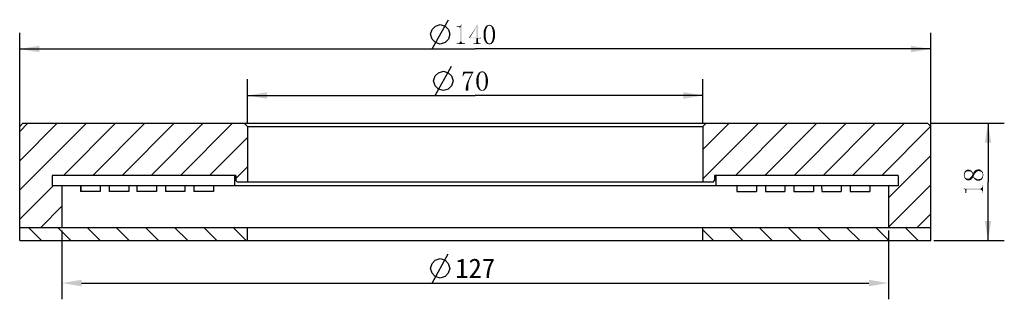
# Model space of a CAD drawing. Header units: millimetres. Extents: x 60 to 214, y 17 to 264.
# Tile 3 of 3: x 63 to 214, y 221 to 264. Entities that reach past the tile are written whole.
import ezdxf

# ---------------------------------------------------------------- set-up
doc = ezdxf.new("R2010")
doc.units = ezdxf.units.MM
doc.header["$LTSCALE"] = 23.1
doc.header["$PDMODE"] = 3
doc.header["$PDSIZE"] = 8
doc.layers.get('0').update_dxf_attribs({"linetype": 'CONTINUOUS'})
doc.layers.get('Defpoints').update_dxf_attribs({"linetype": 'CONTINUOUS'})
doc.layers.add('00_COMPONENTS', color=7, linetype='CONTINUOUS')
doc.layers.add('51__DRAFT_DIMS', color=7, linetype='CONTINUOUS')
doc.styles.get("Standard").update_dxf_attribs({"font": 'simfang.ttf'})
doc.dimstyles.new('DIMSTYLE_1', dxfattribs={"dimtxt": 3, "dimasz": 3, "dimexe": 2.5, "dimexo": 0.5, "dimgap": 0.75, "dimtad": 1, "dimdsep": 46, "dimtxsty": 'STANDARD', "dimblk": '_FILLED', "dimblk1": '_FILLED', "dimblk2": '_FILLED', "dimcen": 0.09, "dimclrt": 3, "dimazin": 2, "dimtp": 0.5, "dimtm": 0.5, "dimtfac": 1, "dimtofl": 0, "dimtmove": 0, "dimatfit": 3, "dimldrblk": '_FILLED', "dimfxl": 1, "dimtolj": 1, "dimarcsym": 0})
doc.dimstyles.new('DIMSTYLE_2', dxfattribs={"dimtxt": 3, "dimasz": 3, "dimexe": 2.5, "dimexo": 0.5, "dimgap": 0.75, "dimtad": 1, "dimdsep": 46, "dimtxsty": 'STANDARD', "dimblk": '_FILLED', "dimblk1": '_FILLED', "dimblk2": '_FILLED', "dimcen": 0.09, "dimclrt": 3, "dimazin": 2, "dimtp": 0.3, "dimtm": 0.3, "dimtfac": 1, "dimtofl": 0, "dimtmove": 0, "dimatfit": 3, "dimldrblk": '_FILLED', "dimfxl": 1, "dimtolj": 1, "dimarcsym": 0})
doc.dimstyles.new('DIMSTYLE_3', dxfattribs={"dimtxt": 3, "dimasz": 3, "dimexe": 2.5, "dimexo": 0.5, "dimgap": 0.75, "dimtad": 1, "dimdsep": 46, "dimtxsty": 'STANDARD', "dimblk": '_FILLED', "dimblk1": '_FILLED', "dimblk2": '_FILLED', "dimcen": 0.09, "dimclrt": 3, "dimazin": 2, "dimtp": 0.2, "dimtm": 0.2, "dimtfac": 1, "dimtofl": 0, "dimtmove": 0, "dimatfit": 3, "dimldrblk": '_FILLED', "dimfxl": 1, "dimtolj": 1, "dimarcsym": 0})

# ---------------------------------------------------------------- blocks, each defined once
blk = doc.blocks.new('_FILLED')
at = {"color": 0, "linetype": 'ByBlock'}
blk.add_solid([(0, 0), (-1, 0.167), (-1, -0.167)], dxfattribs=at)
blk = doc.blocks.new('*D1')
at = {"layer": '51__DRAFT_DIMS', "color": 4}
for p, q in [((62.81, 246.68), (62.81, 262.1)), ((202.81, 246.68), (202.81, 262.1)), ((62.81, 259.6), (132.81, 259.6)), ((202.81, 259.6), (132.81, 259.6))]:
    blk.add_line(p, q, dxfattribs=at)
at = {"layer": '51__DRAFT_DIMS', "color": 4, "xscale": 3, "yscale": 3, "zscale": 3, "rotation": 180}
blk.add_blockref('_FILLED', (62.81, 259.6), dxfattribs=at)
at = {"layer": '51__DRAFT_DIMS', "color": 4, "xscale": 3, "yscale": 3, "zscale": 3}
blk.add_blockref('_FILLED', (202.81, 259.6), dxfattribs=at)
blk = doc.blocks.new('*D2')
at = {"layer": '51__DRAFT_DIMS', "color": 4}
for p, q in [((97.81, 248.18), (97.81, 254.95)), ((167.81, 248.18), (167.81, 254.95)), ((97.81, 252.45), (132.81, 252.45)), ((167.81, 252.45), (132.81, 252.45))]:
    blk.add_line(p, q, dxfattribs=at)
at = {"layer": '51__DRAFT_DIMS', "color": 4, "xscale": 3, "yscale": 3, "zscale": 3, "rotation": 180}
blk.add_blockref('_FILLED', (97.81, 252.45), dxfattribs=at)
at = {"layer": '51__DRAFT_DIMS', "color": 4, "xscale": 3, "yscale": 3, "zscale": 3}
blk.add_blockref('_FILLED', (167.81, 252.45), dxfattribs=at)
blk = doc.blocks.new('*D3')
at = {"layer": '51__DRAFT_DIMS', "color": 4}
for p, q in [((202.81, 248.18), (214.12, 248.18)), ((211.62, 248.18), (211.62, 239.18)), ((211.62, 230.18), (211.62, 239.18)), ((203.31, 230.18), (214.12, 230.18))]:
    blk.add_line(p, q, dxfattribs=at)
at = {"layer": '51__DRAFT_DIMS', "color": 4, "xscale": 3, "yscale": 3, "zscale": 3}
for p, rotation in [((211.62, 248.18), 90), ((211.62, 230.18), 270)]:
    blk.add_blockref('_FILLED', p, dxfattribs=dict(at, rotation=rotation))
blk = doc.blocks.new('*D8')
at = {"layer": '51__DRAFT_DIMS', "color": 0, "lineweight": -2}
for p, q in [((69.31, 231.68), (69.31, 221.12)), ((196.31, 231.68), (196.31, 221.12)), ((72.31, 223.62), (193.31, 223.62))]:
    blk.add_line(p, q, dxfattribs=at)
at = {"layer": 'Defpoints', "color": 0}
for p in [(69.31, 232.18), (196.31, 232.18), (196.31, 223.62)]:
    blk.add_point(p, dxfattribs=at)
at = {"layer": '51__DRAFT_DIMS', "color": 0, "linetype": 'ByBlock', "lineweight": -2, "xscale": 3, "yscale": 3, "zscale": 3, "rotation": 180}
blk.add_blockref('_FILLED', (69.31, 223.62), dxfattribs=at)
at = {"layer": '51__DRAFT_DIMS', "color": 0, "linetype": 'ByBlock', "lineweight": -2, "xscale": 3, "yscale": 3, "zscale": 3}
blk.add_blockref('_FILLED', (196.31, 223.62), dxfattribs=at)
at = {"layer": '51__DRAFT_DIMS', "color": 3, "insert": (132.81, 225.89), "char_height": 3, "attachment_point": 5}
blk.add_mtext('\\A1;127', dxfattribs=at)

msp = doc.modelspace()

# ---------------------------------------------------------------- hatches: boundary and pattern name
h = msp.add_hatch()
h.set_pattern_fill('ANSI31', color=256)
h.paths.add_polyline_path([(69.3101, 232.17841), (69.3101, 238.57841), (67.8101, 238.57841), (67.81104, 240.17841), (95.8101, 240.17841), (96.0101, 240.17841), (96.0101, 239.37841), (96.2101, 239.17841), (97.8101, 239.17841), (97.8101, 247.67841), (97.3101, 248.17841), (63.3101, 248.17841), (62.8101, 247.67841), (62.8101, 232.17841)])
h.paths.add_polyline_path([(202.8101, 232.17841), (202.8101, 247.67841), (202.3101, 248.17841), (168.3101, 248.17841), (167.8101, 247.67841), (167.8101, 239.17841), (169.4101, 239.17841), (169.6101, 239.37841), (169.6101, 240.17841), (169.81052, 240.17841), (197.8093, 240.17841), (197.8093, 238.57841), (196.3101, 238.57841), (196.3101, 232.17841)])
h = msp.add_hatch()
h.set_pattern_fill('ANSI31', color=256, angle=90)
h.paths.add_polyline_path([(167.8101, 232.17841), (167.8101, 230.17841), (202.8101, 230.17841), (202.8101, 232.17841), (196.3101, 232.17841)])
h.paths.add_polyline_path([(97.8101, 230.17841), (97.8101, 232.17841), (69.3101, 232.17841), (62.8101, 232.17841), (62.8101, 230.17841)])

# ---------------------------------------------------------------- linework, layer by layer
at = {"color": 3}
for p, q in [((126.18586, 259.60331), (128.68586, 264.10331)), ((126.67292, 252.44834), (129.17292, 256.94834))]:
    msp.add_line(p, q, dxfattribs=at)
for points in [[(125.93586, 261.8533), (126.18586, 262.60332), (126.68586, 263.1033), (127.43586, 263.35331), (128.18586, 263.1033), (128.68586, 262.60332), (128.93586, 261.8533), (128.68586, 261.1033), (128.18586, 260.60332), (127.43586, 260.3533), (126.68586, 260.60332), (126.18586, 261.1033), (125.93586, 261.8533)], [(126.42291, 254.69833), (126.67292, 255.44835), (127.17292, 255.94833), (127.92291, 256.19835), (128.67292, 255.94833), (129.17292, 255.44835), (129.42291, 254.69833), (129.17292, 253.94833), (128.67292, 253.44835), (127.92291, 253.19834), (127.17292, 253.44835), (126.67292, 253.94833), (126.42291, 254.69833)]]:
    msp.add_lwpolyline(points, dxfattribs=at)
at = {"layer": '00_COMPONENTS', "color": 7}
for p, q in [((63.3101, 248.17841), (62.8101, 247.67841)), ((63.3101, 248.17841), (202.3101, 248.17841)), ((97.8101, 247.67841), (97.3101, 248.17841)), ((167.8101, 247.67841), (168.3101, 248.17841)), ((202.3101, 248.17841), (202.8101, 247.67841)), ((62.8101, 230.17841), (62.8101, 247.67841)), ((97.8101, 247.67841), (97.8101, 239.17841)), ((97.8101, 247.67841), (167.8101, 247.67841)), ((167.8101, 247.67841), (167.8101, 239.17841)), ((202.8101, 230.17841), (202.8101, 247.67841)), ((67.8101, 240.17841), (67.8101, 238.57841)), ((96.0101, 240.17841), (67.8101, 240.17841)), ((67.81104, 240.12349), (67.81104, 238.57841)), ((95.8101, 240.17841), (95.8101, 238.57841)), ((96.0101, 240.17841), (96.0101, 239.37841)), ((96.2101, 239.17841), (96.0101, 239.37841)), ((96.2101, 239.17841), (169.4101, 239.17841)), ((169.4101, 239.17841), (169.6101, 239.37841)), ((197.8101, 240.17841), (169.6101, 240.17841)), ((169.6101, 240.17841), (169.6101, 239.37841)), ((169.8101, 240.17841), (169.8101, 238.57841)), ((169.81052, 240.12349), (169.81052, 238.57841)), ((197.8093, 240.12349), (197.8093, 238.57841)), ((197.8101, 240.17841), (197.8101, 238.57841)), ((197.8101, 238.57841), (67.81104, 238.57841)), ((69.3101, 238.57841), (69.3101, 232.17841)), ((72.17847, 238.57841), (72.17847, 237.70361)), ((75.18168, 237.70361), (72.17847, 237.70361)), ((72.1845, 238.57841), (72.1845, 237.70361)), ((75.18168, 238.57841), (75.18168, 237.70361)), ((76.56196, 238.57841), (76.56196, 237.70361)), ((79.56518, 237.70361), (76.56196, 237.70361)), ((76.568, 238.57841), (76.568, 237.70361)), ((79.56518, 238.57841), (79.56518, 237.70361)), ((80.82176, 238.57841), (80.82176, 237.70361)), ((83.82497, 237.70361), (80.82176, 237.70361)), ((80.82779, 238.57841), (80.82779, 237.70361)), ((83.82497, 238.57841), (83.82497, 237.70361)), ((85.20525, 238.57841), (85.20525, 237.70361)), ((88.20847, 237.70361), (85.20525, 237.70361)), ((85.21129, 238.57841), (85.21129, 237.70361)), ((88.20847, 238.57841), (88.20847, 237.70361)), ((89.58875, 238.57841), (89.58875, 237.70361)), ((92.59197, 237.70361), (89.58875, 237.70361)), ((89.59479, 238.57841), (89.59479, 237.70361)), ((92.59197, 238.57841), (92.59197, 237.70361)), ((173.02918, 238.58237), (173.02926, 237.70757)), ((173.02926, 237.70757), (176.03248, 237.70786)), ((176.02636, 238.58266), (176.02644, 237.70786)), ((176.03239, 238.58266), (176.03248, 237.70786)), ((177.41267, 238.5828), (177.41276, 237.708)), ((177.41276, 237.708), (180.41598, 237.70829)), ((180.40985, 238.58309), (180.40994, 237.70829)), ((180.41589, 238.58309), (180.41598, 237.70829)), ((181.79617, 238.58323), (181.79626, 237.70843)), ((181.79626, 237.70843), (184.79947, 237.70873)), ((184.79335, 238.58352), (184.79344, 237.70872)), ((184.79939, 238.58353), (184.79947, 237.70873)), ((186.05596, 238.58365), (186.05605, 237.70885)), ((186.05605, 237.70885), (189.05927, 237.70914)), ((189.05314, 238.58394), (189.05323, 237.70914)), ((189.05918, 238.58394), (189.05927, 237.70914)), ((190.43946, 238.58408), (190.43955, 237.70928)), ((190.43955, 237.70928), (193.44276, 237.70958)), ((193.43664, 238.58438), (193.43673, 237.70958)), ((193.44268, 238.58438), (193.44276, 237.70958)), ((196.3101, 238.57841), (196.3101, 232.17841)), ((62.8101, 232.17841), (202.8101, 232.17841)), ((97.8101, 230.17841), (97.8101, 232.17841)), ((167.8101, 230.17841), (167.8101, 232.17841)), ((62.8101, 230.17841), (202.8101, 230.17841))]:
    msp.add_line(p, q, dxfattribs=at)
at = {"layer": '51__DRAFT_DIMS', "color": 3}
msp.add_line((126.17592, 223.62282), (128.67591, 228.12282), dxfattribs=at)
msp.add_lwpolyline([(125.92591, 225.87281), (126.17592, 226.6228), (126.67591, 227.12281), (127.4259, 227.3728), (128.17591, 227.12281), (128.67591, 226.6228), (128.92591, 225.87281), (128.67591, 225.12281), (128.17591, 224.6228), (127.4259, 224.37281), (126.67591, 224.6228), (126.17592, 225.12281), (125.92591, 225.87281)], dxfattribs=at)
for points in [[(130.3726, 262.95487), (130.53666, 263.16581), (130.72416, 263.32987)], [(130.41947, 262.90799), (130.3726, 262.95487), (130.72416, 263.32987)], [(130.44291, 262.86112), (130.41947, 262.90799), (130.72416, 263.32987)], [(130.46635, 262.81424), (130.44291, 262.86112), (130.72416, 263.32987)], [(130.46635, 260.72831), (130.46635, 262.81424), (130.72416, 263.32987)], [(130.46635, 260.72831), (130.72416, 263.32987), (130.72416, 260.72831)], [(130.53666, 263.16581), (130.58354, 263.21268), (130.72416, 263.32987)], [(130.58354, 263.21268), (130.63041, 263.28299), (130.72416, 263.32987)], [(130.72416, 263.32987), (130.63041, 263.28299), (130.65385, 263.32987)], [(133.25541, 263.32987), (132.97416, 262.88456), (131.82572, 261.31424)], [(133.25541, 263.32987), (131.82572, 261.31424), (133.09135, 263.32987)], [(132.9976, 262.88456), (132.97416, 262.88456), (133.25541, 263.32987)], [(132.9976, 261.33768), (132.9976, 262.88456), (133.25541, 263.32987)], [(132.9976, 261.33768), (133.25541, 263.32987), (133.25541, 261.33768)], [(134.70854, 263.25956), (134.80229, 263.28299), (135.17729, 263.30643)], [(134.70854, 263.25956), (135.17729, 263.30643), (135.2476, 263.25956)], [(135.08354, 263.30643), (135.17729, 263.30643), (134.80229, 263.28299)], [(135.08354, 263.30643), (134.80229, 263.28299), (134.89604, 263.30643)], [(134.89604, 263.30643), (134.98979, 263.32987), (135.08354, 263.30643)], [(129.97416, 262.95487), (130.32572, 263.07206), (130.39604, 263.09549)], [(130.27885, 262.95487), (129.97416, 262.95487), (130.39604, 263.09549)], [(130.23197, 263.07206), (130.32572, 263.07206), (129.97416, 262.95487)], [(130.13822, 263.07206), (130.23197, 263.07206), (129.97416, 262.95487)], [(130.13822, 263.07206), (129.97416, 262.95487), (129.97416, 263.07206)], [(130.27885, 262.95487), (130.46635, 263.11893), (130.53666, 263.16581)], [(130.3726, 262.95487), (130.27885, 262.95487), (130.53666, 263.16581)], [(130.27885, 262.95487), (130.39604, 263.09549), (130.46635, 263.11893)], [(132.97416, 262.88456), (131.98979, 261.33768), (131.82572, 261.31424)], [(134.09916, 262.13456), (134.1226, 262.29862), (134.45072, 262.36893)], [(134.09916, 262.13456), (134.45072, 262.36893), (134.42729, 262.11112)], [(134.42729, 262.11112), (134.09916, 261.99393), (134.09916, 262.13456)], [(134.09916, 261.82987), (134.09916, 261.99393), (134.42729, 262.11112)], [(134.09916, 261.82987), (134.42729, 262.11112), (134.42729, 261.82987)], [(134.42729, 261.82987), (134.09916, 261.64237), (134.09916, 261.82987)], [(134.09916, 261.64237), (134.42729, 261.82987), (134.42729, 261.52518)], [(134.45072, 262.36893), (134.1226, 262.29862), (134.14604, 262.43925)], [(134.14604, 262.43925), (134.19291, 262.55643), (134.4976, 262.60331)], [(134.14604, 262.43925), (134.4976, 262.60331), (134.45072, 262.36893)], [(134.4976, 262.60331), (134.19291, 262.55643), (134.23979, 262.67362)], [(134.23979, 262.67362), (134.28666, 262.79081), (134.59135, 262.81425)], [(134.23979, 262.67362), (134.59135, 262.81425), (134.4976, 262.60331)], [(134.61479, 262.908), (134.59135, 262.81425), (134.28666, 262.79081)], [(134.61479, 262.908), (134.28666, 262.79081), (134.33354, 262.908)], [(134.66166, 262.97831), (134.33354, 262.908), (134.40385, 263.00174)], [(134.33354, 262.908), (134.66166, 262.97831), (134.61479, 262.908)], [(134.75541, 263.0955), (134.70854, 263.04862), (134.40385, 263.00174)], [(134.75541, 263.0955), (134.40385, 263.00174), (134.47416, 263.0955)], [(134.40385, 263.00174), (134.70854, 263.04862), (134.66166, 262.97831)], [(134.8726, 263.16581), (134.82572, 263.11893), (134.47416, 263.0955)], [(134.8726, 263.16581), (134.47416, 263.0955), (134.54447, 263.16581)], [(134.47416, 263.0955), (134.82572, 263.11893), (134.75541, 263.0955)], [(135.34135, 263.21268), (134.98979, 263.18924), (134.54447, 263.16581)], [(135.34135, 263.21268), (134.54447, 263.16581), (134.61479, 263.21268)], [(134.8726, 263.16581), (134.54447, 263.16581), (134.98979, 263.18924)], [(135.2476, 263.25956), (134.61479, 263.21268), (134.70854, 263.25956)], [(134.61479, 263.21268), (135.2476, 263.25956), (135.34135, 263.21268)], [(134.8726, 263.16581), (134.98979, 263.18924), (134.91947, 263.16581)], [(135.0601, 263.16581), (134.98979, 263.18924), (135.34135, 263.21268)], [(135.10697, 263.16581), (135.0601, 263.16581), (135.34135, 263.21268)], [(135.10697, 263.16581), (135.34135, 263.21268), (135.41166, 263.16581)], [(135.41166, 263.16581), (135.17729, 263.11893), (135.10697, 263.16581)], [(135.22416, 263.0955), (135.17729, 263.11893), (135.41166, 263.16581)], [(135.22416, 263.0955), (135.41166, 263.16581), (135.48197, 263.0955)], [(135.48197, 263.0955), (135.27104, 263.04862), (135.22416, 263.0955)], [(135.27104, 263.04862), (135.48197, 263.0955), (135.55229, 263.02518)], [(135.55229, 263.02518), (135.31791, 262.97831), (135.27104, 263.04862)], [(135.31791, 262.97831), (135.55229, 263.02518), (135.6226, 262.93143)], [(135.6226, 262.93143), (135.36479, 262.908), (135.31791, 262.97831)], [(135.38822, 262.81425), (135.36479, 262.908), (135.6226, 262.93143)], [(135.38822, 262.81425), (135.6226, 262.93143), (135.66947, 262.81425)], [(135.66947, 262.81425), (135.45854, 262.60331), (135.38822, 262.81425)], [(135.66947, 262.81425), (135.71635, 262.69706), (135.45854, 262.60331)], [(135.45854, 262.60331), (135.71635, 262.69706), (135.76322, 262.57987)], [(135.76322, 262.57987), (135.50541, 262.36893), (135.45854, 262.60331)], [(135.76322, 262.57987), (135.8101, 262.43925), (135.50541, 262.36893)], [(135.50541, 262.36893), (135.8101, 262.43925), (135.83354, 262.29862)], [(135.83354, 262.29862), (135.52885, 262.11112), (135.50541, 262.36893)], [(135.83354, 262.29862), (135.85697, 262.15799), (135.52885, 262.11112)], [(135.52885, 262.11112), (135.85697, 262.15799), (135.85697, 261.99393)], [(135.85697, 261.99393), (135.52885, 261.82987), (135.52885, 262.11112)], [(135.52885, 261.82987), (135.85697, 261.99393), (135.85697, 261.82987)], [(135.85697, 261.82987), (135.85697, 261.64237), (135.52885, 261.52518)], [(135.85697, 261.82987), (135.52885, 261.52518), (135.52885, 261.82987)], [(131.05229, 260.44706), (131.23979, 260.44706), (129.97416, 260.35331)], [(130.98197, 260.44706), (131.05229, 260.44706), (129.97416, 260.35331)], [(130.20854, 260.44706), (130.98197, 260.44706), (129.97416, 260.35331)], [(130.13822, 260.44706), (130.20854, 260.44706), (129.97416, 260.35331)], [(130.13822, 260.44706), (129.97416, 260.35331), (129.97416, 260.44706)], [(129.97416, 260.35331), (131.23979, 260.44706), (131.23979, 260.35331)], [(130.91166, 260.47049), (130.20854, 260.44706), (130.27885, 260.47049)], [(130.20854, 260.44706), (130.91166, 260.47049), (130.98197, 260.44706)], [(130.86479, 260.49393), (130.27885, 260.47049), (130.32572, 260.49393)], [(130.27885, 260.47049), (130.86479, 260.49393), (130.91166, 260.47049)], [(130.81791, 260.51737), (130.32572, 260.49393), (130.3726, 260.51737)], [(130.32572, 260.49393), (130.81791, 260.51737), (130.86479, 260.49393)], [(130.77104, 260.56424), (130.3726, 260.51737), (130.41947, 260.56424)], [(130.3726, 260.51737), (130.77104, 260.56424), (130.81791, 260.51737)], [(130.7476, 260.61112), (130.41947, 260.56424), (130.44291, 260.61112)], [(130.41947, 260.56424), (130.7476, 260.61112), (130.77104, 260.56424)], [(130.72416, 260.72831), (130.44291, 260.65799), (130.46635, 260.72831)], [(130.44291, 260.65799), (130.72416, 260.72831), (130.7476, 260.65799)], [(130.7476, 260.65799), (130.44291, 260.61112), (130.44291, 260.65799)], [(130.44291, 260.61112), (130.7476, 260.65799), (130.7476, 260.61112)], [(133.25541, 261.33768), (133.72416, 261.33768), (131.82572, 261.31424)], [(132.9976, 261.33768), (133.25541, 261.33768), (131.82572, 261.31424)], [(131.98979, 261.33768), (132.9976, 261.33768), (131.82572, 261.31424)], [(131.82572, 261.24393), (131.82572, 261.31424), (133.72416, 261.33768)], [(132.9976, 261.24393), (131.82572, 261.24393), (133.72416, 261.33768)], [(133.51322, 260.44706), (133.67729, 260.44706), (132.52885, 260.35331)], [(133.41947, 260.44706), (133.51322, 260.44706), (132.52885, 260.35331)], [(132.85697, 260.44706), (133.41947, 260.44706), (132.52885, 260.35331)], [(132.78666, 260.44706), (132.85697, 260.44706), (132.52885, 260.35331)], [(132.73979, 260.44706), (132.78666, 260.44706), (132.52885, 260.35331)], [(132.73979, 260.44706), (132.52885, 260.35331), (132.52885, 260.44706)], [(132.52885, 260.35331), (133.67729, 260.44706), (133.67729, 260.35331)], [(132.85697, 260.44706), (132.90385, 260.47049), (133.32572, 260.49393)], [(132.85697, 260.44706), (133.32572, 260.49393), (133.41947, 260.44706)], [(133.32572, 260.49393), (132.90385, 260.47049), (132.92729, 260.49393)], [(133.30229, 260.51737), (132.92729, 260.49393), (132.95072, 260.51737)], [(132.92729, 260.49393), (133.30229, 260.51737), (133.32572, 260.49393)], [(133.27885, 260.56424), (132.95072, 260.51737), (132.97416, 260.56424)], [(132.95072, 260.51737), (133.27885, 260.56424), (133.30229, 260.51737)], [(133.25541, 260.65799), (132.97416, 260.61112), (132.9976, 260.65799)], [(132.97416, 260.61112), (133.25541, 260.65799), (133.27885, 260.61112)], [(133.27885, 260.61112), (132.97416, 260.56424), (132.97416, 260.61112)], [(132.97416, 260.56424), (133.27885, 260.61112), (133.27885, 260.56424)], [(133.25541, 261.24393), (132.9976, 261.24393), (133.72416, 261.33768)], [(133.25541, 261.24393), (132.9976, 260.65799), (132.9976, 261.24393)], [(132.9976, 260.65799), (133.25541, 261.24393), (133.25541, 260.65799)], [(133.25541, 261.24393), (133.72416, 261.33768), (133.72416, 261.24393)], [(134.42729, 261.52518), (134.09916, 261.47831), (134.09916, 261.64237)], [(134.1226, 261.33768), (134.09916, 261.47831), (134.42729, 261.52518)], [(134.1226, 261.33768), (134.42729, 261.52518), (134.45072, 261.24393)], [(134.45072, 261.24393), (134.14604, 261.17362), (134.1226, 261.33768)], [(134.19291, 261.05643), (134.14604, 261.17362), (134.45072, 261.24393)], [(134.19291, 261.05643), (134.45072, 261.24393), (134.4976, 261.00956)], [(134.4976, 261.00956), (134.23979, 260.91581), (134.19291, 261.05643)], [(134.28666, 260.79862), (134.23979, 260.91581), (134.4976, 261.00956)], [(134.28666, 260.79862), (134.4976, 261.00956), (134.59135, 260.79862)], [(134.59135, 260.79862), (134.35697, 260.70487), (134.28666, 260.79862)], [(134.59135, 260.79862), (134.61479, 260.72831), (134.35697, 260.70487)], [(134.35697, 260.70487), (134.61479, 260.72831), (134.66166, 260.658)], [(134.66166, 260.658), (134.40385, 260.61112), (134.35697, 260.70487)], [(134.40385, 260.61112), (134.66166, 260.658), (134.70854, 260.58768)], [(134.70854, 260.58768), (134.47416, 260.54081), (134.40385, 260.61112)], [(134.47416, 260.54081), (134.70854, 260.58768), (134.75541, 260.54081)], [(134.75541, 260.54081), (134.56791, 260.4705), (134.47416, 260.54081)], [(134.75541, 260.54081), (134.82572, 260.49393), (134.56791, 260.4705)], [(134.56791, 260.4705), (134.82572, 260.49393), (134.8726, 260.4705)], [(134.8726, 260.4705), (134.63822, 260.40018), (134.56791, 260.4705)], [(134.8726, 260.4705), (134.91947, 260.44706), (134.63822, 260.40018)], [(134.63822, 260.40018), (135.03666, 260.44706), (135.41166, 260.4705)], [(134.63822, 260.40018), (135.41166, 260.4705), (135.34135, 260.40018)], [(134.98979, 260.44706), (135.03666, 260.44706), (134.63822, 260.40018)], [(134.91947, 260.44706), (134.98979, 260.44706), (134.63822, 260.40018)], [(135.34135, 260.40018), (134.70854, 260.35331), (134.63822, 260.40018)], [(134.80229, 260.35331), (134.70854, 260.35331), (135.34135, 260.40018)], [(135.17729, 260.35331), (134.80229, 260.35331), (135.34135, 260.40018)], [(135.17729, 260.35331), (134.89604, 260.32987), (134.80229, 260.35331)], [(134.98979, 260.32987), (134.89604, 260.32987), (135.17729, 260.35331)], [(134.98979, 260.32987), (135.17729, 260.35331), (135.08354, 260.32987)], [(135.41166, 260.4705), (135.03666, 260.44706), (135.10697, 260.4705)], [(135.10697, 260.4705), (135.15385, 260.49393), (135.48197, 260.54081)], [(135.10697, 260.4705), (135.48197, 260.54081), (135.41166, 260.4705)], [(135.48197, 260.54081), (135.15385, 260.49393), (135.22416, 260.54081)], [(135.17729, 260.35331), (135.34135, 260.40018), (135.2476, 260.35331)], [(135.22416, 260.54081), (135.27104, 260.58768), (135.55229, 260.61112)], [(135.22416, 260.54081), (135.55229, 260.61112), (135.48197, 260.54081)], [(135.55229, 260.61112), (135.27104, 260.58768), (135.31791, 260.658)], [(135.6226, 260.70487), (135.31791, 260.658), (135.34135, 260.72831)], [(135.31791, 260.658), (135.6226, 260.70487), (135.55229, 260.61112)], [(135.34135, 260.72831), (135.38822, 260.79862), (135.66947, 260.82206)], [(135.34135, 260.72831), (135.66947, 260.82206), (135.6226, 260.70487)], [(135.71635, 260.93924), (135.38822, 260.79862), (135.45854, 261.00956)], [(135.71635, 260.93924), (135.66947, 260.82206), (135.38822, 260.79862)], [(135.8101, 261.19706), (135.45854, 261.00956), (135.50541, 261.24393)], [(135.8101, 261.19706), (135.76322, 261.05643), (135.45854, 261.00956)], [(135.45854, 261.00956), (135.76322, 261.05643), (135.71635, 260.93924)], [(135.85697, 261.47831), (135.50541, 261.24393), (135.52885, 261.52518)], [(135.85697, 261.47831), (135.83354, 261.33768), (135.50541, 261.24393)], [(135.50541, 261.24393), (135.83354, 261.33768), (135.8101, 261.19706)], [(135.52885, 261.52518), (135.85697, 261.64237), (135.85697, 261.47831)], [(131.1226, 255.75303), (130.86479, 255.40146), (130.98197, 256.12803)], [(131.1226, 255.75303), (131.07572, 255.68271), (130.86479, 255.40146)], [(130.98197, 256.12803), (132.52885, 256.12803), (131.33354, 255.87021)], [(130.98197, 256.12803), (131.33354, 255.87021), (131.26322, 255.84678)], [(130.98197, 256.12803), (131.26322, 255.84678), (131.19291, 255.7999)], [(130.98197, 256.12803), (131.19291, 255.7999), (131.1226, 255.75303)], [(132.52885, 256.12803), (132.52885, 256.01084), (131.33354, 255.87021)], [(131.42729, 255.87021), (131.33354, 255.87021), (132.52885, 256.01084)], [(132.27104, 255.87021), (131.42729, 255.87021), (132.52885, 256.01084)], [(132.34135, 255.72959), (132.13041, 255.58896), (132.27104, 255.87021)], [(132.13041, 255.58896), (132.34135, 255.72959), (132.20072, 255.4249)], [(132.27104, 255.87021), (132.52885, 256.01084), (132.34135, 255.72959)], [(133.51322, 255.75303), (133.48979, 255.65928), (133.1851, 255.63584)], [(133.51322, 255.75303), (133.1851, 255.63584), (133.23197, 255.75303)], [(133.5601, 255.82334), (133.23197, 255.75303), (133.30229, 255.84678)], [(133.23197, 255.75303), (133.5601, 255.82334), (133.51322, 255.75303)], [(133.65385, 255.94053), (133.60697, 255.89365), (133.30229, 255.84678)], [(133.65385, 255.94053), (133.30229, 255.84678), (133.3726, 255.94053)], [(133.30229, 255.84678), (133.60697, 255.89365), (133.5601, 255.82334)], [(133.77104, 256.01084), (133.72416, 255.96396), (133.3726, 255.94053)], [(133.77104, 256.01084), (133.3726, 255.94053), (133.44291, 256.01084)], [(133.3726, 255.94053), (133.72416, 255.96396), (133.65385, 255.94053)], [(134.23979, 256.05771), (133.88822, 256.03428), (133.44291, 256.01084)], [(134.23979, 256.05771), (133.44291, 256.01084), (133.51322, 256.05771)], [(133.77104, 256.01084), (133.44291, 256.01084), (133.88822, 256.03428)], [(134.14604, 256.10459), (133.51322, 256.05771), (133.60697, 256.10459)], [(133.51322, 256.05771), (134.14604, 256.10459), (134.23979, 256.05771)], [(133.60697, 256.10459), (133.70072, 256.12803), (134.07572, 256.15146)], [(133.60697, 256.10459), (134.07572, 256.15146), (134.14604, 256.10459)], [(133.98197, 256.15146), (134.07572, 256.15146), (133.70072, 256.12803)], [(133.98197, 256.15146), (133.70072, 256.12803), (133.79447, 256.15146)], [(133.77104, 256.01084), (133.88822, 256.03428), (133.81791, 256.01084)], [(133.79447, 256.15146), (133.88822, 256.1749), (133.98197, 256.15146)], [(133.95854, 256.01084), (133.88822, 256.03428), (134.23979, 256.05771)], [(134.00541, 256.01084), (133.95854, 256.01084), (134.23979, 256.05771)], [(134.00541, 256.01084), (134.23979, 256.05771), (134.3101, 256.01084)], [(134.3101, 256.01084), (134.07572, 255.96396), (134.00541, 256.01084)], [(134.1226, 255.94053), (134.07572, 255.96396), (134.3101, 256.01084)], [(134.1226, 255.94053), (134.3101, 256.01084), (134.38041, 255.94053)], [(134.38041, 255.94053), (134.16947, 255.89365), (134.1226, 255.94053)], [(134.16947, 255.89365), (134.38041, 255.94053), (134.45072, 255.87021)], [(134.45072, 255.87021), (134.21635, 255.82334), (134.16947, 255.89365)], [(134.21635, 255.82334), (134.45072, 255.87021), (134.52104, 255.77646)], [(134.52104, 255.77646), (134.26322, 255.75303), (134.21635, 255.82334)], [(134.28666, 255.65928), (134.26322, 255.75303), (134.52104, 255.77646)], [(134.28666, 255.65928), (134.52104, 255.77646), (134.56791, 255.65928)], [(131.07572, 255.68271), (131.02885, 255.6124), (130.86479, 255.40146)], [(131.02885, 255.6124), (130.98197, 255.49521), (130.86479, 255.40146)], [(130.86479, 255.40146), (130.98197, 255.49521), (130.95854, 255.40146)], [(131.75541, 254.1124), (131.42729, 253.99521), (131.4976, 254.22959)], [(131.77885, 254.34678), (131.4976, 254.22959), (131.54447, 254.37021)], [(131.4976, 254.22959), (131.77885, 254.34678), (131.75541, 254.1124)], [(131.54447, 254.37021), (131.59135, 254.51084), (131.84916, 254.60459)], [(131.54447, 254.37021), (131.84916, 254.60459), (131.77885, 254.34678)], [(131.84916, 254.60459), (131.59135, 254.51084), (131.6851, 254.69834)], [(131.94291, 254.8624), (131.6851, 254.69834), (131.77885, 254.88584)], [(131.6851, 254.69834), (131.94291, 254.8624), (131.84916, 254.60459)], [(131.77885, 254.88584), (131.8726, 255.09678), (132.0601, 255.14365)], [(131.77885, 254.88584), (132.0601, 255.14365), (131.94291, 254.8624)], [(132.0601, 255.14365), (131.8726, 255.09678), (131.98979, 255.33115)], [(132.20072, 255.4249), (131.98979, 255.33115), (132.13041, 255.58896)], [(131.98979, 255.33115), (132.20072, 255.4249), (132.0601, 255.14365)], [(132.9976, 254.97959), (133.02104, 255.14365), (133.34916, 255.21396)], [(132.9976, 254.97959), (133.34916, 255.21396), (133.32572, 254.95615)], [(133.32572, 254.95615), (132.9976, 254.83896), (132.9976, 254.97959)], [(132.9976, 254.6749), (132.9976, 254.83896), (133.32572, 254.95615)], [(132.9976, 254.6749), (133.32572, 254.95615), (133.32572, 254.6749)], [(133.32572, 254.6749), (132.9976, 254.4874), (132.9976, 254.6749)], [(132.9976, 254.4874), (133.32572, 254.6749), (133.32572, 254.37021)], [(133.32572, 254.37021), (132.9976, 254.32334), (132.9976, 254.4874)], [(133.02104, 254.18271), (132.9976, 254.32334), (133.32572, 254.37021)], [(133.34916, 255.21396), (133.02104, 255.14365), (133.04447, 255.28428)], [(133.02104, 254.18271), (133.32572, 254.37021), (133.34916, 254.08896)], [(133.04447, 255.28428), (133.09135, 255.40146), (133.39604, 255.44834)], [(133.04447, 255.28428), (133.39604, 255.44834), (133.34916, 255.21396)], [(133.39604, 255.44834), (133.09135, 255.40146), (133.13822, 255.51865)], [(133.13822, 255.51865), (133.1851, 255.63584), (133.48979, 255.65928)], [(133.13822, 255.51865), (133.48979, 255.65928), (133.39604, 255.44834)], [(134.56791, 255.65928), (134.35697, 255.44834), (134.28666, 255.65928)], [(134.56791, 255.65928), (134.61479, 255.54209), (134.35697, 255.44834)], [(134.35697, 255.44834), (134.61479, 255.54209), (134.66166, 255.4249)], [(134.66166, 255.4249), (134.40385, 255.21396), (134.35697, 255.44834)], [(134.66166, 255.4249), (134.70854, 255.28428), (134.40385, 255.21396)], [(134.40385, 255.21396), (134.70854, 255.28428), (134.73197, 255.14365)], [(134.73197, 255.14365), (134.42729, 254.95615), (134.40385, 255.21396)], [(134.75541, 254.32334), (134.40385, 254.08896), (134.42729, 254.37021)], [(134.75541, 254.32334), (134.73197, 254.18271), (134.40385, 254.08896)], [(134.73197, 255.14365), (134.75541, 255.00303), (134.42729, 254.95615)], [(134.42729, 254.95615), (134.75541, 255.00303), (134.75541, 254.83896)], [(134.75541, 254.83896), (134.42729, 254.6749), (134.42729, 254.95615)], [(134.42729, 254.6749), (134.75541, 254.83896), (134.75541, 254.6749)], [(134.75541, 254.6749), (134.75541, 254.4874), (134.42729, 254.37021)], [(134.75541, 254.6749), (134.42729, 254.37021), (134.42729, 254.6749)], [(134.42729, 254.37021), (134.75541, 254.4874), (134.75541, 254.32334)], [(131.73197, 253.69053), (131.35697, 253.59678), (131.38041, 253.78428)], [(131.35697, 253.59678), (131.73197, 253.69053), (131.75541, 253.5499)], [(131.75541, 253.5499), (131.35697, 253.43271), (131.35697, 253.59678)], [(131.35697, 253.43271), (131.75541, 253.5499), (131.75541, 253.38584)], [(131.75541, 253.38584), (131.35697, 253.3624), (131.35697, 253.43271)], [(131.35697, 253.3624), (131.75541, 253.38584), (131.75541, 253.33896)], [(131.75541, 253.33896), (131.35697, 253.29209), (131.35697, 253.3624)], [(131.35697, 253.29209), (131.75541, 253.33896), (131.73197, 253.26865)], [(131.73197, 253.26865), (131.38041, 253.24521), (131.35697, 253.29209)], [(131.73197, 253.90146), (131.38041, 253.78428), (131.42729, 253.99521)], [(131.73197, 253.90146), (131.73197, 253.80771), (131.38041, 253.78428)], [(131.38041, 253.78428), (131.73197, 253.80771), (131.73197, 253.69053)], [(131.38041, 253.24521), (131.73197, 253.26865), (131.73197, 253.24521)], [(131.73197, 253.24521), (131.40385, 253.22178), (131.38041, 253.24521)], [(131.47416, 253.19834), (131.40385, 253.22178), (131.73197, 253.24521)], [(131.42729, 253.99521), (131.75541, 254.1124), (131.73197, 253.90146)], [(131.63822, 253.19834), (131.47416, 253.19834), (131.73197, 253.24521)], [(131.63822, 253.19834), (131.56791, 253.1749), (131.47416, 253.19834)], [(131.63822, 253.19834), (131.73197, 253.24521), (131.70854, 253.19834)], [(133.34916, 254.08896), (133.04447, 254.01865), (133.02104, 254.18271)], [(133.09135, 253.90146), (133.04447, 254.01865), (133.34916, 254.08896)], [(133.09135, 253.90146), (133.34916, 254.08896), (133.39604, 253.85459)], [(133.39604, 253.85459), (133.13822, 253.76084), (133.09135, 253.90146)], [(133.1851, 253.64365), (133.13822, 253.76084), (133.39604, 253.85459)], [(133.1851, 253.64365), (133.39604, 253.85459), (133.48979, 253.64365)], [(133.48979, 253.64365), (133.25541, 253.5499), (133.1851, 253.64365)], [(133.48979, 253.64365), (133.51322, 253.57334), (133.25541, 253.5499)], [(133.25541, 253.5499), (133.51322, 253.57334), (133.5601, 253.50303)], [(133.5601, 253.50303), (133.30229, 253.45615), (133.25541, 253.5499)], [(133.30229, 253.45615), (133.5601, 253.50303), (133.60697, 253.43271)], [(133.60697, 253.43271), (133.3726, 253.38584), (133.30229, 253.45615)], [(133.3726, 253.38584), (133.60697, 253.43271), (133.65385, 253.38584)], [(133.65385, 253.38584), (133.46635, 253.31553), (133.3726, 253.38584)], [(133.65385, 253.38584), (133.72416, 253.33896), (133.46635, 253.31553)], [(133.46635, 253.31553), (133.72416, 253.33896), (133.77104, 253.31553)], [(133.77104, 253.31553), (133.53666, 253.24521), (133.46635, 253.31553)], [(133.77104, 253.31553), (133.81791, 253.29209), (133.53666, 253.24521)], [(133.53666, 253.24521), (133.9351, 253.29209), (134.3101, 253.31553)], [(133.53666, 253.24521), (134.3101, 253.31553), (134.23979, 253.24521)], [(133.88822, 253.29209), (133.9351, 253.29209), (133.53666, 253.24521)], [(133.81791, 253.29209), (133.88822, 253.29209), (133.53666, 253.24521)], [(134.23979, 253.24521), (133.60697, 253.19834), (133.53666, 253.24521)], [(133.70072, 253.19834), (133.60697, 253.19834), (134.23979, 253.24521)], [(134.07572, 253.19834), (133.70072, 253.19834), (134.23979, 253.24521)], [(134.07572, 253.19834), (133.79447, 253.1749), (133.70072, 253.19834)], [(133.88822, 253.1749), (133.79447, 253.1749), (134.07572, 253.19834)], [(133.88822, 253.1749), (134.07572, 253.19834), (133.98197, 253.1749)], [(134.3101, 253.31553), (133.9351, 253.29209), (134.00541, 253.31553)], [(134.00541, 253.31553), (134.05229, 253.33896), (134.38041, 253.38584)], [(134.00541, 253.31553), (134.38041, 253.38584), (134.3101, 253.31553)], [(134.38041, 253.38584), (134.05229, 253.33896), (134.1226, 253.38584)], [(134.07572, 253.19834), (134.23979, 253.24521), (134.14604, 253.19834)], [(134.1226, 253.38584), (134.16947, 253.43271), (134.45072, 253.45615)], [(134.1226, 253.38584), (134.45072, 253.45615), (134.38041, 253.38584)], [(134.45072, 253.45615), (134.16947, 253.43271), (134.21635, 253.50303)], [(134.52104, 253.5499), (134.21635, 253.50303), (134.23979, 253.57334)], [(134.21635, 253.50303), (134.52104, 253.5499), (134.45072, 253.45615)], [(134.23979, 253.57334), (134.28666, 253.64365), (134.56791, 253.66709)], [(134.23979, 253.57334), (134.56791, 253.66709), (134.52104, 253.5499)], [(134.61479, 253.78428), (134.28666, 253.64365), (134.35697, 253.85459)], [(134.61479, 253.78428), (134.56791, 253.66709), (134.28666, 253.64365)], [(134.70854, 254.04209), (134.35697, 253.85459), (134.40385, 254.08896)], [(134.70854, 254.04209), (134.66166, 253.90146), (134.35697, 253.85459)], [(134.35697, 253.85459), (134.66166, 253.90146), (134.61479, 253.78428)], [(134.40385, 254.08896), (134.73197, 254.18271), (134.70854, 254.04209)], [(208.01459, 239.76435), (207.96772, 240.58466), (208.01459, 240.72528)], [(208.08491, 240.51435), (208.01459, 240.72528), (208.10834, 240.84247)], [(208.01459, 239.76435), (208.01459, 240.72528), (208.03803, 240.09247)], [(208.03803, 240.25653), (208.03803, 240.09247), (208.01459, 240.72528)], [(208.03803, 240.39716), (208.03803, 240.25653), (208.01459, 240.72528)], [(208.08491, 240.51435), (208.03803, 240.39716), (208.01459, 240.72528)], [(208.10834, 240.84247), (208.13178, 240.6081), (208.08491, 240.51435)], [(208.20209, 240.67841), (208.10834, 240.84247), (208.22553, 240.93622)], [(208.20209, 240.67841), (208.13178, 240.6081), (208.10834, 240.84247)], [(208.22553, 240.93622), (208.29584, 240.74872), (208.20209, 240.67841)], [(208.29584, 240.74872), (208.22553, 240.93622), (208.34272, 241.00653)], [(208.34272, 241.00653), (208.41303, 240.7956), (208.29584, 240.74872)], [(208.41303, 240.7956), (208.34272, 241.00653), (208.48334, 241.05341)], [(208.48334, 241.05341), (208.50678, 240.81903), (208.41303, 240.7956)], [(208.62397, 240.81903), (208.50678, 240.81903), (208.48334, 241.05341)], [(208.62397, 240.81903), (208.48334, 241.05341), (208.62397, 241.05341)], [(208.62397, 241.05341), (208.71772, 241.05341), (208.74115, 240.81903)], [(208.62397, 241.05341), (208.74115, 240.81903), (208.62397, 240.81903)], [(208.74115, 240.81903), (208.71772, 241.05341), (208.81147, 241.02997)], [(208.81147, 241.02997), (208.8349, 240.7956), (208.74115, 240.81903)], [(208.90522, 240.77216), (208.8349, 240.7956), (208.81147, 241.02997)], [(208.90522, 240.77216), (208.81147, 241.02997), (208.90522, 240.9831)], [(208.90522, 240.9831), (208.99897, 240.72528), (208.90522, 240.77216)], [(208.99897, 240.72528), (208.90522, 240.9831), (208.99897, 240.93622)], [(208.99897, 240.93622), (209.06928, 240.65497), (208.99897, 240.72528)], [(209.06928, 240.65497), (208.99897, 240.93622), (209.09272, 240.86591)], [(209.09272, 240.86591), (209.13959, 240.58466), (209.06928, 240.65497)], [(209.13959, 240.58466), (209.09272, 240.86591), (209.16303, 240.77216)], [(209.16303, 240.77216), (209.18647, 240.51435), (209.13959, 240.58466)], [(209.25678, 240.39716), (209.18647, 240.51435), (209.16303, 240.77216)], [(209.25678, 240.39716), (209.16303, 240.77216), (209.25678, 240.65497)], [(209.25678, 240.39716), (209.25678, 240.65497), (209.32709, 239.90497)], [(209.32709, 239.90497), (209.25678, 240.65497), (209.32709, 240.53778)], [(209.3974, 239.99872), (209.32709, 240.53778), (209.3974, 240.65497)], [(209.46772, 240.20966), (209.3974, 240.65497), (209.49115, 240.77216)], [(209.3974, 240.65497), (209.46772, 240.20966), (209.3974, 239.99872)], [(209.49115, 240.77216), (209.56147, 240.37372), (209.46772, 240.20966)], [(209.56147, 240.37372), (209.49115, 240.77216), (209.5849, 240.88935)], [(209.5849, 240.88935), (209.65522, 240.51435), (209.56147, 240.37372)], [(209.65522, 240.51435), (209.5849, 240.88935), (209.70209, 240.95966)], [(209.70209, 240.95966), (209.77241, 240.63153), (209.65522, 240.51435)], [(209.77241, 240.63153), (209.70209, 240.95966), (209.79584, 241.00653)], [(209.79584, 241.00653), (209.86616, 240.72528), (209.77241, 240.63153)], [(209.86616, 240.72528), (209.79584, 241.00653), (209.91303, 241.05341)], [(209.91303, 241.05341), (209.98334, 240.7956), (209.86616, 240.72528)], [(209.98334, 240.7956), (209.91303, 241.05341), (210.03022, 241.07685)], [(210.03022, 241.07685), (210.07709, 240.81903), (209.98334, 240.7956)], [(210.07709, 240.81903), (210.03022, 241.07685), (210.14741, 241.10028)], [(210.14741, 241.10028), (210.19428, 240.84247), (210.07709, 240.81903)], [(210.31147, 240.81903), (210.19428, 240.84247), (210.14741, 241.10028)], [(210.31147, 240.81903), (210.14741, 241.10028), (210.31147, 241.07685)], [(210.31147, 241.07685), (210.42865, 240.7956), (210.31147, 240.81903)], [(210.42865, 240.7956), (210.31147, 241.07685), (210.45209, 241.02997)], [(210.45209, 241.02997), (210.54584, 240.74872), (210.42865, 240.7956)], [(210.54584, 240.74872), (210.45209, 241.02997), (210.56928, 240.95966)], [(210.56928, 240.95966), (210.61615, 240.67841), (210.54584, 240.74872)], [(210.61615, 240.67841), (210.56928, 240.95966), (210.68647, 240.84247)], [(210.68647, 240.84247), (210.7099, 240.6081), (210.61615, 240.67841)], [(210.75678, 240.49091), (210.7099, 240.6081), (210.68647, 240.84247)], [(210.78022, 240.37372), (210.75678, 240.49091), (210.68647, 240.84247)], [(210.78022, 240.37372), (210.68647, 240.84247), (210.80365, 240.72528)], [(210.80365, 240.72528), (210.80365, 240.20966), (210.78022, 240.37372)], [(210.80365, 240.20966), (210.80365, 240.72528), (210.87397, 239.88153)], [(210.87397, 240.0456), (210.87397, 239.88153), (210.80365, 240.72528)], [(210.87397, 240.39716), (210.87397, 240.0456), (210.80365, 240.72528)], [(210.87397, 240.39716), (210.80365, 240.72528), (210.87397, 240.58466)], [(207.92084, 240.06903), (207.89741, 240.25653), (207.92084, 240.4206)], [(207.96772, 239.90497), (207.92084, 240.4206), (207.96772, 240.58466)], [(207.92084, 240.4206), (207.96772, 239.90497), (207.92084, 240.06903)], [(207.96772, 240.58466), (208.01459, 239.76435), (207.96772, 239.90497)], [(208.03803, 240.09247), (208.10834, 239.62372), (208.01459, 239.76435)], [(208.03803, 240.09247), (208.06147, 239.97528), (208.10834, 239.62372)], [(208.10834, 239.62372), (208.06147, 239.97528), (208.13178, 239.8581)], [(208.13178, 239.8581), (208.22553, 239.52997), (208.10834, 239.62372)], [(208.13178, 239.8581), (208.20209, 239.78778), (208.22553, 239.52997)], [(208.22553, 239.52997), (208.20209, 239.78778), (208.29584, 239.71747)], [(208.29584, 239.71747), (208.34272, 239.45966), (208.22553, 239.52997)], [(208.34272, 239.45966), (208.29584, 239.71747), (208.36616, 239.69403)], [(208.36616, 239.69403), (208.48334, 239.41278), (208.34272, 239.45966)], [(208.36616, 239.69403), (208.45991, 239.64716), (208.48334, 239.41278)], [(208.48334, 239.41278), (208.45991, 239.64716), (208.55366, 239.64716)], [(208.55366, 239.64716), (208.62397, 239.41278), (208.48334, 239.41278)], [(208.62397, 239.41278), (208.55366, 239.64716), (208.64741, 239.6706)], [(208.64741, 239.6706), (208.71772, 239.41278), (208.62397, 239.41278)], [(208.71772, 239.41278), (208.64741, 239.6706), (208.74115, 239.69403)], [(208.74115, 239.69403), (208.8349, 239.43622), (208.71772, 239.41278)], [(208.8349, 239.43622), (208.74115, 239.69403), (208.8349, 239.76435)], [(208.92865, 239.4831), (208.8349, 239.76435), (208.92865, 239.8581)], [(208.8349, 239.76435), (208.92865, 239.4831), (208.8349, 239.43622)], [(209.0224, 239.52997), (208.92865, 239.8581), (209.0224, 239.95185)], [(208.92865, 239.8581), (209.0224, 239.52997), (208.92865, 239.4831)], [(209.09272, 239.60028), (209.0224, 239.95185), (209.09272, 240.09247)], [(209.0224, 239.95185), (209.09272, 239.60028), (209.0224, 239.52997)], [(209.18647, 239.69403), (209.09272, 240.09247), (209.18647, 240.2331)], [(209.09272, 240.09247), (209.18647, 239.69403), (209.09272, 239.60028)], [(209.25678, 239.78778), (209.18647, 240.2331), (209.25678, 240.39716)], [(209.18647, 240.2331), (209.25678, 239.78778), (209.18647, 239.69403)], [(209.25678, 240.39716), (209.32709, 239.90497), (209.25678, 239.78778)], [(209.32709, 240.53778), (209.3974, 239.78778), (209.32709, 239.90497)], [(209.3974, 239.99872), (209.3974, 239.78778), (209.32709, 240.53778)], [(209.3974, 239.99872), (209.46772, 239.90497), (209.49115, 239.6706)], [(209.3974, 239.99872), (209.49115, 239.6706), (209.3974, 239.78778)], [(209.49115, 239.6706), (209.46772, 239.90497), (209.53803, 239.83466)], [(209.53803, 239.83466), (209.5849, 239.57685), (209.49115, 239.6706)], [(209.5849, 239.57685), (209.53803, 239.83466), (209.63178, 239.76435)], [(209.63178, 239.76435), (209.67866, 239.4831), (209.5849, 239.57685)], [(209.67866, 239.4831), (209.63178, 239.76435), (209.72553, 239.69403)], [(209.72553, 239.69403), (209.79584, 239.41278), (209.67866, 239.4831)], [(209.79584, 239.41278), (209.72553, 239.69403), (209.84272, 239.64716)], [(209.84272, 239.64716), (209.91303, 239.36591), (209.79584, 239.41278)], [(209.91303, 239.36591), (209.84272, 239.64716), (209.93647, 239.60028)], [(209.93647, 239.60028), (210.03022, 239.34247), (209.91303, 239.36591)], [(210.03022, 239.34247), (209.93647, 239.60028), (210.05366, 239.57685)], [(210.05366, 239.57685), (210.17084, 239.34247), (210.03022, 239.34247)], [(210.17084, 239.34247), (210.05366, 239.57685), (210.17084, 239.57685)], [(210.31147, 239.36591), (210.17084, 239.57685), (210.31147, 239.60028)], [(210.17084, 239.57685), (210.31147, 239.36591), (210.17084, 239.34247)], [(210.31147, 239.60028), (210.42865, 239.62372), (210.45209, 239.41278)], [(210.31147, 239.60028), (210.45209, 239.41278), (210.31147, 239.36591)], [(210.45209, 239.41278), (210.42865, 239.62372), (210.54584, 239.6706)], [(210.54584, 239.6706), (210.56928, 239.4831), (210.45209, 239.41278)], [(210.56928, 239.4831), (210.54584, 239.6706), (210.61615, 239.76435)], [(210.61615, 239.76435), (210.68647, 239.60028), (210.56928, 239.4831)], [(210.68647, 239.60028), (210.61615, 239.76435), (210.7099, 239.8581)], [(210.7099, 239.8581), (210.80365, 239.74091), (210.68647, 239.60028)], [(210.7099, 239.8581), (210.75678, 239.97528), (210.80365, 239.74091)], [(210.75678, 239.97528), (210.78022, 240.09247), (210.80365, 239.74091)], [(210.80365, 239.74091), (210.78022, 240.09247), (210.80365, 240.20966)], [(210.80365, 240.20966), (210.87397, 239.88153), (210.80365, 239.74091)], [(210.87397, 240.39716), (210.89741, 240.20966), (210.87397, 240.0456)], [(207.89741, 238.19403), (207.94428, 238.10028), (207.89741, 238.12372)], [(208.01459, 238.05341), (207.94428, 238.10028), (207.89741, 238.19403)], [(208.06147, 238.00653), (208.01459, 238.05341), (207.89741, 238.19403)], [(208.2724, 237.84247), (208.06147, 238.00653), (207.89741, 238.19403)], [(208.31928, 237.88935), (208.2724, 237.84247), (207.89741, 238.19403)], [(208.36616, 237.91278), (208.31928, 237.88935), (207.89741, 238.19403)], [(208.41303, 237.93622), (208.36616, 237.91278), (207.89741, 238.19403)], [(210.49897, 237.93622), (208.41303, 237.93622), (207.89741, 238.19403)], [(210.49897, 237.93622), (207.89741, 238.19403), (210.49897, 238.19403)], [(208.2724, 237.74872), (208.10834, 237.93622), (208.06147, 238.00653)], [(208.2724, 237.84247), (208.2724, 237.74872), (208.06147, 238.00653)], [(208.2724, 237.74872), (208.13178, 237.86591), (208.10834, 237.93622)], [(208.2724, 237.44403), (208.15522, 237.7956), (208.13178, 237.86591)], [(208.2724, 237.74872), (208.2724, 237.44403), (208.13178, 237.86591)], [(208.15522, 237.70185), (208.15522, 237.7956), (208.2724, 237.44403)], [(208.15522, 237.6081), (208.15522, 237.70185), (208.2724, 237.44403)], [(208.15522, 237.6081), (208.2724, 237.44403), (208.15522, 237.44403)], [(210.56928, 237.91278), (210.49897, 238.19403), (210.56928, 238.21747)], [(210.49897, 238.19403), (210.56928, 237.91278), (210.49897, 237.93622)], [(210.56928, 238.21747), (210.61616, 237.91278), (210.56928, 237.91278)], [(210.61616, 237.91278), (210.56928, 238.21747), (210.61616, 238.21747)], [(210.66303, 237.88935), (210.61616, 238.21747), (210.66303, 238.24091)], [(210.61616, 238.21747), (210.66303, 237.88935), (210.61616, 237.91278)], [(210.70991, 237.84247), (210.66303, 238.24091), (210.70991, 238.28778)], [(210.66303, 238.24091), (210.70991, 237.84247), (210.66303, 237.88935)], [(210.73334, 237.7956), (210.70991, 238.28778), (210.73334, 238.33466)], [(210.70991, 238.28778), (210.73334, 237.7956), (210.70991, 237.84247)], [(210.75678, 237.74872), (210.73334, 238.33466), (210.75678, 238.38153)], [(210.73334, 238.33466), (210.75678, 237.74872), (210.73334, 237.7956)], [(210.78022, 237.67841), (210.75678, 238.38153), (210.78022, 238.45185)], [(210.75678, 238.38153), (210.78022, 237.67841), (210.75678, 237.74872)], [(210.78022, 238.52216), (210.78022, 238.70966), (210.87397, 237.44403)], [(210.87397, 237.44403), (210.78022, 238.70966), (210.87397, 238.70966)], [(210.78022, 238.45185), (210.78022, 238.52216), (210.87397, 237.44403)], [(210.78022, 237.67841), (210.78022, 238.45185), (210.87397, 237.44403)], [(210.78022, 237.6081), (210.78022, 237.67841), (210.87397, 237.44403)], [(210.78022, 237.6081), (210.87397, 237.44403), (210.78022, 237.44403)]]:
    msp.add_solid(points, dxfattribs=at)

# ---------------------------------------------------------------- dimensions: what is measured, and where the dimension line sits
at = {"layer": '51__DRAFT_DIMS', "color": 4}
for base, p1, p2, dimstyle, picture, middle in [((202.8101, 259.60331), (62.8101, 246.17841), (202.8101, 246.17841), 'DIMSTYLE_1', '*D1', (129.50541, 259.60331)), ((167.8101, 252.44834), (97.8101, 247.67841), (167.8101, 247.67841), 'DIMSTYLE_2', '*D2', (130.60697, 252.44834))]:
    dim = msp.add_linear_dim(base=base, p1=p1, p2=p2, dimstyle=dimstyle, dxfattribs=at)
    dim.commit()
    dim.dimension.update_dxf_attribs({"geometry": picture, "text_midpoint": middle, "dimtype": 160})
dim = msp.add_linear_dim(base=(211.62397, 230.17841), p1=(202.3101, 248.17841), p2=(202.8101, 230.17841), angle=270, dimstyle='DIMSTYLE_3', dxfattribs=at)
dim.commit()
dim.dimension.update_dxf_attribs({"geometry": '*D3', "text_midpoint": (211.62397, 236.97528), "dimtype": 160})
dim = msp.add_linear_dim(base=(196.3101, 223.62282), p1=(69.3101, 232.17841), p2=(196.3101, 232.17841), dimstyle='DIMSTYLE_1', override={"dimtxsty": 'STANDARD', "dimldrblk": '_FILLED'}, dxfattribs=at)
dim.commit()
dim.dimension.update_dxf_attribs({"geometry": '*D8', "text_midpoint": (132.8101, 225.88996)})

doc.saveas('drawing.dxf')
